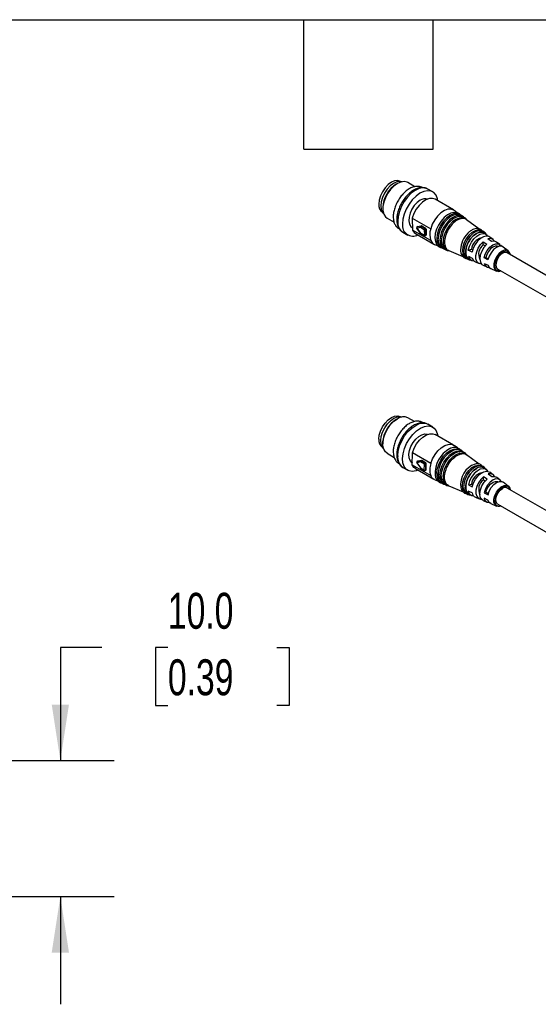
# Model space of a CAD drawing. Header units: millimetres. Extents: x 16 to 683, y 16 to 524.
# Tile 8 of 15: x 298 to 374, y 379 to 524. Entities that reach past the tile are written whole.
import ezdxf

# ---------------------------------------------------------------- set-up
doc = ezdxf.new("R2010")
doc.units = ezdxf.units.MM
doc.header["$LTSCALE"] = 2.5
doc.layers.add('DIMENSIONS', color=140, linetype='Continuous', lineweight=25)
doc.layers.add('TEXT', color=140, linetype='Continuous', lineweight=25)
doc.styles.add('SLDTEXTSTYLE0', font='TXT', dxfattribs={"width": 0.7})
doc.dimstyles.new('SLDDIMSTYLE3', dxfattribs={"dimtxt": 5.39502, "dimasz": 8.255, "dimexe": 0, "dimexo": 0.0625, "dimgap": 1.348755, "dimtad": 0, "dimtih": 1, "dimtoh": 1, "dimlfac": 0.5, "dimrnd": 1e-09, "dimzin": 4, "dimdsep": 46, "dimtxsty": 'SLDTEXTSTYLE0', "dimsah": 1, "dimcen": 0.09, "dimadec": 0, "dimazin": 1, "dimtfac": 1, "dimtmove": 0, "dimatfit": 0, "dimfxl": 0, "dimfrac": 2, "dimtolj": 1, "dimtzin": 12, "dimarcsym": 0})

# ---------------------------------------------------------------- blocks, each defined once
blk = doc.blocks.new('_D_5')
at = {"layer": 'DIMENSIONS'}
for p, q in [((310.01, 431.47), (303.91, 431.47)), ((303.91, 431.47), (303.91, 414.8)), ((319.74, 431.47), (317.93, 431.47)), ((317.93, 431.47), (317.93, 422.89)), ((335.77, 431.47), (337.58, 431.47)), ((337.58, 431.47), (337.58, 422.89)), ((317.93, 422.89), (319.74, 422.89)), ((337.58, 422.89), (335.77, 422.89)), ((285.95, 414.8), (311.84, 414.8)), ((282.53, 394.8), (311.84, 394.8)), ((303.91, 394.8), (303.91, 378.92))]:
    blk.add_line(p, q, dxfattribs=at)
for points in [[(303.91, 414.8), (305.18, 423.05), (302.64, 423.05)], [(303.91, 394.8), (302.64, 386.54), (305.18, 386.54)]]:
    blk.add_solid(points, dxfattribs=at)
at = {"layer": 'DIMENSIONS', "char_height": 5.292, "attachment_point": 1, "style": 'SLDTEXTSTYLE0'}
for s, insert in [('10.0', (319.74, 439.5)), ('0.39', (319.74, 429.71))]:
    blk.add_mtext(s, dxfattribs=dict(at, insert=insert))

msp = doc.modelspace()

# ---------------------------------------------------------------- linework, layer by layer
for p, q in [((353.514, 499.753), (353.334, 499.65)), ((353.978, 500.047), (353.94, 500.069)), ((356.099, 499.284), (355.027, 499.903)), ((358.708, 498.529), (358, 498.937)), ((361.772, 495.865), (359.063, 497.429)), ((351.375, 496.256), (351.375, 496.048)), ((362.514, 495.318), (361.868, 495.801)), ((351.315, 495.522), (351.353, 495.5)), ((352.002, 494.663), (353.025, 494.072)), ((355.699, 494.663), (358.408, 493.099)), ((355.699, 494.663), (355.722, 492.91)), ((363.704, 494.427), (363.54, 494.55)), ((365.512, 493.075), (363.704, 494.428)), ((355.683, 493.289), (355.717, 493.269)), ((358.431, 491.346), (355.722, 492.91)), ((356.357, 493.177), (356.909, 492.436)), ((356.368, 493.199), (356.91, 493.308)), ((356.921, 492.458), (356.368, 493.199)), ((356.481, 493.412), (356.393, 493.359)), ((356.393, 493.359), (356.406, 493.364)), ((356.947, 493.473), (356.406, 493.364)), ((356.406, 493.364), (356.494, 493.417)), ((356.481, 493.412), (356.494, 493.417)), ((356.494, 493.417), (357.036, 493.526)), ((356.91, 493.308), (357.472, 492.984)), ((357.036, 493.526), (356.947, 493.473)), ((356.997, 493.462), (357.085, 493.515)), ((357.559, 493.138), (356.997, 493.462)), ((357.085, 493.515), (357.647, 493.19)), ((357.472, 492.984), (357.483, 492.134)), ((357.647, 493.19), (357.559, 493.138)), ((357.648, 492.986), (357.737, 493.038)), ((357.659, 492.136), (357.648, 492.986)), ((357.737, 493.038), (357.748, 492.188)), ((354.326, 492.572), (355.033, 492.163)), ((356.163, 492.406), (358.872, 490.842)), ((357.483, 492.134), (356.921, 492.458)), ((356.947, 492.403), (357.509, 492.078)), ((357.635, 492.079), (357.723, 492.132)), ((357.748, 492.188), (357.659, 492.136)), ((366.617, 492.247), (366.323, 492.467)), ((367.368, 491.237), (366.837, 491.604)), ((367.597, 491.514), (367.106, 491.881)), ((358.975, 490.79), (359.502, 490.565)), ((360.896, 489.968), (361.083, 489.888)), ((362.794, 489.988), (362.809, 489.768)), ((363.943, 489.964), (364.419, 490.1)), ((364.519, 489.674), (363.943, 489.964)), ((364.419, 490.1), (364.601, 489.995)), ((366.13, 491.184), (366.661, 490.817)), ((366.136, 490.72), (366.13, 491.184)), ((366.411, 490.561), (366.136, 490.72)), ((368.583, 490.776), (368.088, 491.146)), ((368.322, 490.467), (368.318, 490.469)), ((369.831, 489.841), (369.071, 490.41)), ((361.083, 489.888), (363.145, 489.004)), ((363.955, 489.043), (364.531, 488.784)), ((364.09, 488.6), (364.428, 488.455)), ((366.54, 488.875), (366.264, 488.796)), ((366.841, 488.506), (366.264, 488.796)), ((366.881, 488.679), (366.54, 488.875)), ((381.738, 482.578), (369.667, 489.546)), ((364.989, 488.215), (365.553, 487.973)), ((366.118, 487.732), (366.685, 487.489)), ((366.275, 487.999), (366.851, 487.739)), ((367.246, 487.249), (368.118, 486.875)), ((368.292, 487.165), (378.988, 480.99)), ((353.978, 465.426), (353.94, 465.447)), ((353.514, 465.132), (353.334, 465.028)), ((356.022, 464.708), (355.027, 465.282)), ((358.708, 463.907), (358, 464.316)), ((361.772, 461.244), (359.063, 462.808)), ((351.375, 461.634), (351.375, 461.427)), ((362.342, 460.825), (361.868, 461.18)), ((351.315, 460.901), (351.353, 460.879)), ((352.002, 460.042), (353.041, 459.442)), ((355.699, 458.341), (355.722, 460.121)), ((358.431, 458.557), (355.722, 460.121)), ((363.704, 459.806), (363.54, 459.928)), ((365.529, 458.441), (363.704, 459.806)), ((355.683, 458.668), (355.703, 458.656)), ((355.699, 458.341), (358.408, 456.777)), ((356.356, 458.626), (356.897, 457.879)), ((356.921, 458.766), (356.368, 458.65)), ((356.368, 458.65), (356.91, 457.903)), ((356.484, 458.858), (356.396, 458.809)), ((356.408, 458.813), (356.396, 458.809)), ((356.408, 458.813), (356.961, 458.929)), ((356.497, 458.863), (356.408, 458.813)), ((356.497, 458.863), (356.484, 458.858)), ((357.049, 458.978), (356.497, 458.863)), ((357.483, 458.441), (356.921, 458.766)), ((356.961, 458.929), (357.049, 458.978)), ((357.099, 458.968), (357.011, 458.918)), ((357.011, 458.918), (357.572, 458.594)), ((357.661, 458.643), (357.099, 458.968)), ((357.472, 457.578), (357.483, 458.441)), ((357.572, 458.594), (357.661, 458.643)), ((357.659, 458.44), (357.648, 457.577)), ((357.748, 458.489), (357.659, 458.44)), ((357.737, 457.626), (357.748, 458.489)), ((354.326, 457.95), (355.033, 457.542)), ((356.163, 457.785), (358.872, 456.221)), ((356.91, 457.903), (357.472, 457.578)), ((356.936, 457.844), (357.497, 457.52)), ((357.621, 457.519), (357.709, 457.568)), ((357.648, 457.577), (357.737, 457.626)), ((366.617, 457.626), (366.323, 457.846)), ((366.879, 456.995), (367.409, 456.627)), ((367.597, 456.892), (367.106, 457.26)), ((358.975, 456.169), (359.524, 455.934)), ((360.896, 455.347), (361.083, 455.266)), ((361.083, 455.266), (363.168, 454.372)), ((363.955, 455.401), (364.427, 455.519)), ((363.955, 455.401), (364.531, 455.109)), ((364.613, 455.412), (364.427, 455.519)), ((366.166, 456.128), (366.172, 456.599)), ((366.166, 456.128), (366.438, 455.971)), ((366.702, 456.231), (366.172, 456.599)), ((368.583, 456.154), (368.088, 456.524)), ((368.322, 455.846), (368.318, 455.848)), ((369.831, 455.22), (369.071, 455.789)), ((364.519, 454.206), (363.943, 454.467)), ((364.09, 453.979), (364.428, 453.834)), ((366.548, 454.295), (366.275, 454.226)), ((366.275, 454.226), (366.851, 453.934)), ((366.892, 454.096), (366.548, 454.295)), ((381.738, 447.956), (369.667, 454.925)), ((364.989, 453.594), (365.553, 453.352)), ((366.118, 453.111), (366.685, 452.867)), ((366.841, 453.155), (366.264, 453.416)), ((367.246, 452.627), (368.118, 452.254)), ((368.292, 452.543), (378.988, 446.369))]:
    msp.add_line(p, q)
at = {"flags": 128}
for points in [[(353.94, 500.069), (353.556, 500.187), (353.108, 500.143), (352.628, 499.939), (352.147, 499.588), (351.7, 499.116), (351.315, 498.553), (351.02, 497.939), (350.835, 497.315), (350.771, 496.724)], [(354.15, 500.009), (353.911, 500.053), (353.448, 499.998), (352.952, 499.779), (352.459, 499.411), (352.002, 498.918), (351.611, 498.335), (351.314, 497.702), (351.13, 497.061), (351.072, 496.456), (351.145, 495.928), (351.342, 495.514), (351.472, 495.37)], [(355.027, 499.903), (354.933, 499.951), (354.508, 500.045), (354.026, 499.977), (353.514, 499.754), (353.002, 499.386), (352.52, 498.897), (352.096, 498.313), (351.754, 497.67), (351.514, 497.005), (351.39, 496.355), (351.39, 495.76), (351.514, 495.253), (351.754, 494.864), (352.002, 494.663)], [(358, 498.937), (357.753, 499.046), (357.255, 499.108), (356.703, 499.001), (356.124, 498.732), (355.547, 498.314), (355.001, 497.767), (354.513, 497.119), (354.107, 496.403), (353.805, 495.654), (353.621, 494.911), (353.565, 494.209)], [(359.449, 497.206), (359.395, 497.515), (359.194, 498.03), (358.877, 498.411), (358.46, 498.638), (357.962, 498.699), (357.41, 498.593), (356.831, 498.324), (356.254, 497.905), (355.708, 497.359), (355.22, 496.711), (354.814, 495.995), (354.512, 495.246), (354.328, 494.502), (354.272, 493.801)], [(356.87, 497.285), (356.417, 496.952), (355.998, 496.499), (355.643, 495.961), (355.379, 495.377), (355.226, 494.791), (355.195, 494.246), (355.288, 493.783), (355.498, 493.436), (355.683, 493.289)], [(359.063, 497.429), (358.689, 497.554), (358.222, 497.53), (357.717, 497.342), (357.205, 497.003), (356.719, 496.533), (356.289, 495.961), (355.941, 495.325), (355.699, 494.663)], [(361.868, 495.801), (361.798, 495.85), (361.398, 495.99), (360.931, 495.966), (360.426, 495.778), (359.914, 495.439), (359.428, 494.969), (358.998, 494.397), (358.651, 493.761), (358.408, 493.099)], [(362.324, 495.428), (362.26, 495.453), (361.836, 495.509), (361.362, 495.404), (360.865, 495.144), (360.378, 494.747), (359.932, 494.237), (359.554, 493.647), (359.268, 493.012), (359.092, 492.374), (359.037, 491.772)], [(362.744, 495.146), (362.631, 495.218), (362.221, 495.334), (361.746, 495.277), (361.238, 495.052), (360.732, 494.674), (360.262, 494.169), (359.861, 493.571), (359.556, 492.921), (359.368, 492.264), (359.309, 491.643)], [(362.714, 495.133), (362.392, 495.207), (361.921, 495.151), (361.418, 494.928), (360.917, 494.554), (360.451, 494.053), (360.054, 493.461), (359.752, 492.816), (359.565, 492.165), (359.506, 491.55)], [(363.142, 494.848), (363.032, 494.919), (362.63, 495.032), (362.165, 494.976), (361.668, 494.756), (361.173, 494.386), (360.714, 493.892), (360.321, 493.307), (360.023, 492.671), (359.838, 492.027), (359.78, 491.42)], [(363.104, 494.838), (362.8, 494.907), (362.339, 494.852), (361.846, 494.633), (361.356, 494.267), (360.901, 493.777), (360.512, 493.197), (360.216, 492.567), (360.033, 491.929), (359.976, 491.327)], [(363.54, 494.55), (363.432, 494.619), (363.04, 494.73), (362.585, 494.675), (362.099, 494.46), (361.614, 494.098), (361.165, 493.615), (360.781, 493.043), (360.489, 492.42), (360.309, 491.791), (360.252, 491.197)], [(355.722, 492.91), (355.978, 492.544), (356.163, 492.406)], [(356.357, 493.177), (356.356, 493.177), (356.357, 493.182), (356.361, 493.189), (356.368, 493.199)], [(365.929, 492.763), (365.768, 492.856), (365.379, 492.92), (364.936, 492.814), (364.473, 492.547), (364.03, 492.14), (363.641, 491.627), (363.338, 491.049), (363.146, 490.452), (363.08, 489.885), (363.146, 489.395), (363.338, 489.02), (363.637, 488.793)], [(356.909, 492.436), (356.909, 492.437), (356.909, 492.441), (356.913, 492.449), (356.921, 492.458)], [(359.037, 491.772), (359.107, 491.244), (359.141, 491.132)], [(365.79, 492.779), (365.545, 492.799), (365.106, 492.694), (364.648, 492.43), (364.209, 492.027), (363.824, 491.519), (363.524, 490.947), (363.334, 490.356), (363.269, 489.796), (363.334, 489.31), (363.524, 488.939), (363.571, 488.887)], [(364.132, 488.582), (363.933, 488.69), (363.689, 488.987), (363.562, 489.413), (363.562, 489.934), (363.689, 490.506), (363.933, 491.085), (364.273, 491.622), (364.683, 492.075), (365.129, 492.407), (365.575, 492.59), (365.985, 492.611), (366.326, 492.466), (366.359, 492.44)], [(366.323, 492.467), (365.985, 492.609), (365.575, 492.589), (365.129, 492.406), (364.683, 492.074), (364.274, 491.622), (363.933, 491.084), (363.69, 490.506), (363.563, 489.934), (363.563, 489.414), (363.69, 488.988), (363.933, 488.691), (364.09, 488.6)], [(363.943, 489.964), (364.114, 490.543), (364.398, 491.11), (364.77, 491.616), (365.199, 492.02), (365.649, 492.288), (366.082, 492.396), (366.461, 492.336), (366.755, 492.113), (366.829, 492.008)], [(367.106, 491.881), (366.955, 491.968), (366.588, 492.026), (366.169, 491.921), (365.735, 491.662), (365.32, 491.272), (364.96, 490.782), (364.686, 490.234), (364.519, 489.674)], [(358.431, 491.346), (358.687, 490.98), (358.975, 490.79)], [(359.976, 491.327), (360.048, 490.803), (360.12, 490.605)], [(365.871, 487.914), (365.777, 487.918), (365.445, 488.032), (365.204, 488.296), (365.075, 488.689), (365.069, 489.176), (365.186, 489.715), (365.416, 490.26), (365.74, 490.764), (366.13, 491.184)], [(366.661, 490.817), (366.246, 490.355), (365.916, 489.799), (365.706, 489.209), (365.638, 488.647), (365.72, 488.175), (365.942, 487.842), (366.118, 487.732)], [(366.264, 488.796), (366.439, 489.361), (366.734, 489.906), (367.117, 490.373), (367.548, 490.711), (367.982, 490.887), (368.371, 490.88), (368.676, 490.691), (368.789, 490.527)], [(368.318, 490.469), (368.201, 490.518), (367.894, 490.524), (367.553, 490.386), (367.212, 490.118), (366.91, 489.75), (366.678, 489.321), (366.54, 488.875)], [(369.071, 490.41), (368.868, 490.51), (368.493, 490.517), (368.076, 490.348), (367.661, 490.022), (367.293, 489.574), (367.009, 489.05), (366.841, 488.506)], [(368.088, 491.146), (367.788, 491.272), (367.368, 491.237)], [(370.117, 489.287), (370.068, 489.498), (369.882, 489.799), (369.591, 489.947), (369.226, 489.927), (368.829, 489.74), (368.44, 489.408), (368.103, 488.965), (367.854, 488.46), (367.721, 487.948), (367.716, 487.484), (367.842, 487.119), (368.084, 486.891), (368.416, 486.826), (368.742, 486.905)], [(364.531, 488.784), (364.709, 488.429), (364.989, 488.215)], [(367.836, 487.676), (367.899, 488.165), (368.093, 488.677), (368.393, 489.15), (368.764, 489.528), (369.161, 489.764), (369.536, 489.83), (369.844, 489.719), (370.048, 489.443), (370.093, 489.301)], [(369.667, 489.546), (369.479, 489.607), (369.144, 489.557), (368.786, 489.345), (368.455, 488.998), (368.195, 488.566), (368.04, 488.104), (368.013, 487.677), (368.116, 487.341), (368.292, 487.165)], [(366.851, 487.739), (367.031, 487.403), (367.246, 487.249)], [(368.718, 486.919), (368.423, 486.881), (368.115, 486.992), (367.911, 487.268), (367.836, 487.676)], [(350.771, 462.102), (350.835, 462.694), (351.02, 463.318), (351.315, 463.932), (351.7, 464.494), (352.147, 464.967), (352.628, 465.317), (353.108, 465.522), (353.556, 465.566), (353.94, 465.447)], [(351.472, 460.749), (351.314, 460.934), (351.13, 461.363), (351.072, 461.901), (351.145, 462.512), (351.342, 463.155), (351.652, 463.785), (352.052, 464.359), (352.515, 464.838), (353.01, 465.191), (353.503, 465.392), (353.961, 465.428), (354.15, 465.388)], [(352.002, 460.042), (351.754, 460.242), (351.514, 460.631), (351.39, 461.138), (351.39, 461.734), (351.514, 462.383), (351.754, 463.049), (352.096, 463.692), (352.52, 464.275), (353.002, 464.765), (353.514, 465.132)], [(353.565, 459.678), (353.639, 460.387), (353.839, 461.134), (354.156, 461.88), (354.574, 462.589), (355.071, 463.225), (355.623, 463.756), (356.202, 464.156), (356.779, 464.404), (357.326, 464.488), (357.814, 464.403), (358, 464.316)], [(354.272, 459.27), (354.346, 459.979), (354.546, 460.726), (354.863, 461.472), (355.281, 462.181), (355.778, 462.817), (356.33, 463.348), (356.909, 463.748), (357.487, 463.996), (358.033, 464.08), (358.521, 463.995), (358.926, 463.747), (359.228, 463.347), (359.412, 462.816), (359.449, 462.585)], [(355.683, 458.668), (355.643, 458.693), (355.379, 458.972), (355.226, 459.381), (355.195, 459.89), (355.288, 460.461), (355.498, 461.051), (355.81, 461.617), (356.201, 462.117), (356.642, 462.514), (357.099, 462.778), (357.539, 462.89), (357.93, 462.841), (357.959, 462.83)], [(355.722, 460.121), (355.978, 460.782), (356.336, 461.413), (356.775, 461.974), (357.266, 462.43), (357.778, 462.752), (358.28, 462.92), (358.741, 462.925), (359.063, 462.808)], [(358.431, 458.557), (358.687, 459.218), (359.046, 459.849), (359.484, 460.41), (359.975, 460.865), (360.487, 461.188), (360.99, 461.356), (361.45, 461.361), (361.84, 461.201), (361.868, 461.18)], [(359.309, 457.09), (359.383, 457.717), (359.586, 458.376), (359.903, 459.022), (360.313, 459.611), (360.789, 460.103), (361.297, 460.465), (361.802, 460.671), (362.272, 460.708), (362.673, 460.573), (362.744, 460.525)], [(359.78, 456.865), (359.853, 457.479), (360.052, 458.124), (360.362, 458.756), (360.764, 459.333), (361.229, 459.814), (361.726, 460.168), (362.221, 460.37), (362.68, 460.406), (363.072, 460.274), (363.142, 460.226)], [(359.976, 456.772), (360.048, 457.38), (360.245, 458.019), (360.552, 458.646), (360.95, 459.217), (361.411, 459.695), (361.904, 460.045), (362.394, 460.245), (362.64, 460.285)], [(360.252, 456.641), (360.323, 457.241), (360.517, 457.872), (360.821, 458.49), (361.214, 459.054), (361.669, 459.525), (362.155, 459.871), (362.639, 460.069), (363.088, 460.104), (363.472, 459.975), (363.54, 459.928)], [(356.549, 457.562), (356.254, 457.454), (355.708, 457.37), (355.22, 457.454), (354.814, 457.702), (354.512, 458.102), (354.328, 458.634), (354.272, 459.27)], [(356.163, 457.785), (355.941, 457.959), (355.699, 458.341)], [(363.637, 454.171), (363.338, 454.399), (363.146, 454.774), (363.08, 455.264), (363.146, 455.831), (363.338, 456.427), (363.641, 457.006), (364.03, 457.519), (364.473, 457.926), (364.936, 458.193), (365.379, 458.298), (365.768, 458.234), (365.929, 458.142)], [(356.897, 457.879), (356.896, 457.88), (356.897, 457.885), (356.902, 457.893), (356.91, 457.903)], [(358.975, 456.169), (358.651, 456.395), (358.408, 456.777)], [(360.039, 456.213), (360.033, 456.236), (359.976, 456.772)], [(365.129, 457.785), (364.683, 457.454), (364.273, 457.001), (363.933, 456.463), (363.689, 455.885), (363.562, 455.312), (363.562, 454.792), (363.689, 454.366), (363.933, 454.069), (364.132, 453.961)], [(364.09, 453.979), (363.933, 454.07), (363.69, 454.367), (363.563, 454.792), (363.563, 455.313), (363.69, 455.885), (363.933, 456.463), (364.274, 457), (364.683, 457.453), (365.129, 457.784)], [(366.829, 457.386), (366.78, 457.46), (366.496, 457.699), (366.124, 457.776), (365.695, 457.685), (365.245, 457.433), (364.813, 457.042), (364.433, 456.544), (364.139, 455.982), (363.955, 455.401)], [(364.531, 455.109), (364.709, 455.67), (364.994, 456.214), (365.361, 456.696), (365.779, 457.074), (366.214, 457.318), (366.629, 457.406), (366.988, 457.331), (367.106, 457.26)], [(367.409, 456.627), (367.823, 456.644), (368.088, 456.524)], [(366.172, 456.599), (365.777, 456.19), (365.445, 455.692), (365.204, 455.15), (365.075, 454.608), (365.069, 454.114), (365.186, 453.71), (365.416, 453.431), (365.74, 453.301), (365.871, 453.293)], [(366.118, 453.111), (365.916, 453.245), (365.706, 453.592), (365.638, 454.075), (365.72, 454.641), (365.942, 455.231), (366.281, 455.78), (366.702, 456.231)], [(368.789, 455.906), (368.698, 456.044), (368.403, 456.249), (368.02, 456.272), (367.589, 456.113), (367.155, 455.788), (366.766, 455.332), (366.462, 454.792), (366.275, 454.226)], [(366.548, 454.295), (366.696, 454.741), (366.936, 455.166), (367.243, 455.526), (367.584, 455.783), (367.925, 455.908), (368.227, 455.889), (368.318, 455.848)], [(366.851, 453.934), (367.031, 454.478), (367.324, 454.998), (367.698, 455.437), (368.115, 455.749), (368.53, 455.902), (368.898, 455.879), (369.071, 455.789)], [(368.742, 452.284), (368.44, 452.207), (368.103, 452.261), (367.854, 452.478), (367.721, 452.835), (367.716, 453.294), (367.842, 453.805), (368.084, 454.312), (368.416, 454.76), (368.802, 455.101), (369.201, 455.298), (369.568, 455.33), (369.865, 455.192), (370.059, 454.901), (370.117, 454.665)], [(370.067, 454.694), (370.042, 454.835), (369.8, 455.128), (369.433, 455.208), (368.997, 455.064), (368.558, 454.718), (368.183, 454.222), (367.93, 453.652), (367.836, 453.094), (367.836, 453.094)], [(368.292, 452.543), (368.195, 452.618), (368.04, 452.901), (368.013, 453.297), (368.116, 453.751), (368.335, 454.203), (368.642, 454.592), (368.994, 454.865)], [(367.246, 452.627), (367.009, 452.806), (366.841, 453.155)]]:
    msp.add_lwpolyline(points, dxfattribs=at)
for centre, radius, start, end in [((355.576, 496.093), 4.204, 122.22433, 177.78104), ((357.58, 496.283), 1.228, 72.0315, 125.2975), ((352.016, 496.563), 1.254, 172.62455, 236.06327), ((355.336, 494.037), 1.78, 174.4431, 235.40401), ((355.822, 493.57), 1.567, 171.53615, 297.67321), ((356.457, 493.252), 0.125, 120.73823, 180), ((356.457, 493.252), 0.125, 180, 216.71919), ((356.484, 493.259), 0.131, 126.75062, 207.53093), ((357.026, 493.369), 0.131, 126.75062, 207.53093), ((357.102, 493.301), 0.192, 123.09892, 177.89638), ((356.957, 493.402), 0.0725, 56.81196, 97.6699), ((357.046, 493.454), 0.0725, 56.81196, 97.6699), ((357.663, 492.977), 0.192, 123.09892, 177.89638), ((357.558, 493.153), 0.19, 242.71958, 298.27192), ((357.454, 492.974), 0.195, 3.49542, 57.50348), ((357.542, 493.026), 0.195, 3.49542, 57.50348), ((360.897, 492.255), 2.628, 161.26676, 200.23728), ((357.009, 492.511), 0.125, 216.71919, 240.00269), ((356.983, 492.453), 0.0619, 175.19937, 234.64774), ((357.57, 492.303), 0.19, 242.71958, 298.27192), ((357.544, 492.129), 0.0619, 175.19937, 234.64774), ((357.571, 492.187), 0.125, 240.00269, 300.73823), ((357.598, 492.129), 0.0615, 306.51996, 6.5321), ((357.687, 492.181), 0.0615, 306.51996, 6.5321), ((360.571, 491.486), 1.272, 172.92259, 242.35672), ((361.016, 491.267), 1.245, 172.92259, 242.35672), ((366.414, 489.849), 3.622, 134.62661, 177.79155), ((366.344, 489.883), 1.937, 103.96377, 173.5534), ((367.132, 490.889), 0.774, 29.35146, 112.4444), ((361.46, 491.047), 1.218, 172.92259, 242.35672), ((367.218, 489.34), 1.753, 128.11393, 205.8744), ((364.752, 489.206), 0.814, 191.49724, 269.21474), ((366.965, 488.138), 0.705, 191.41293, 273.09383), ((354.394, 463.958), 1.467, 64.45706, 126.8534), ((355.576, 461.472), 4.204, 122.21856, 177.78144), ((352.016, 461.941), 1.254, 172.62455, 236.06327), ((355.384, 459.448), 1.834, 172.78212, 234.7559), ((363.151, 457.111), 4.095, 118.02079, 184.32131), ((363.469, 456.909), 3.947, 114.35605, 184.36098), ((356.457, 458.7), 0.125, 119.24517, 180), ((356.484, 458.708), 0.129, 125.76382, 206.78117), ((357.113, 458.755), 0.192, 122.10353, 176.90117), ((356.971, 458.858), 0.0721, 56.93782, 98.35091), ((357.06, 458.907), 0.0721, 56.93782, 98.35091), ((357.674, 458.431), 0.192, 122.10353, 176.90117), ((357.573, 458.614), 0.195, 242.50072, 296.5003), ((357.47, 458.434), 0.19, 1.72398, 57.28461), ((357.558, 458.484), 0.19, 1.72398, 57.28461), ((361.016, 457.633), 2.745, 160.34377, 198.17464), ((366.057, 455.407), 3.248, 109.91866, 187.28142), ((366.659, 455.056), 3.396, 117.92971, 174.11083), ((356.998, 457.952), 0.125, 215.92469, 240.16709), ((357.534, 457.571), 0.0625, 172.87167, 234.66636), ((357.561, 457.751), 0.195, 242.50072, 296.5003), ((357.56, 457.628), 0.125, 240.00269, 299.24517), ((357.586, 457.571), 0.063, 304.19505, 5.39272), ((357.674, 457.621), 0.063, 304.19505, 5.39272), ((360.601, 456.889), 1.307, 171.18057, 241.70255), ((361.045, 456.669), 1.28, 171.18057, 241.70255), ((361.489, 456.449), 1.252, 171.18057, 241.70255), ((366.331, 455.277), 1.919, 103.70153, 172.7411), ((365.766, 456.994), 1.015, 54.26183, 128.83658), ((365.772, 456.923), 1.075, 59.19173, 126.72962), ((367.138, 456.275), 0.765, 29.06462, 109.80792), ((367.243, 454.717), 1.775, 127.35316, 205.47556), ((364.758, 454.596), 0.826, 188.96556, 268.82568), ((365.33, 454.342), 0.822, 189.49439, 245.48281), ((369.378, 454.356), 0.638, 63.11162, 127.03944), ((366.969, 453.525), 0.713, 188.77283, 272.79196)]:
    msp.add_arc(centre, radius, start, end)
for points, knots in [([(357.218, 499.138), (357.116, 499.192), (356.87, 499.32), (356.414, 499.355), (355.895, 499.273), (355.356, 499.05), (354.817, 498.693), (354.304, 498.216), (353.842, 497.643), (353.454, 497.003), (353.155, 496.323), (352.963, 495.644), (352.904, 495.162), (352.897, 494.798), (352.917, 494.43), (353.025, 493.952), (353.273, 493.497), (353.534, 493.197), (353.735, 493.103), (353.795, 493.075)], [0, 0, 0, 0, 0.0447649, 0.1073467, 0.1712758, 0.2384135, 0.3080941, 0.3785219, 0.4487542, 0.5188232, 0.5889764, 0.6594413, 0.7266934, 0.7405921, 0.7787749, 0.8508372, 0.9137701, 0.9742307, 1, 1, 1, 1]), ([(357.956, 498.943), (357.918, 498.969), (357.743, 499.089), (357.358, 499.16), (356.84, 499.149), (356.295, 498.99), (355.741, 498.697), (355.196, 498.272), (354.69, 497.739), (354.244, 497.121), (353.878, 496.447), (353.609, 495.745), (353.447, 495.069), (353.427, 494.652), (353.418, 494.458)], [0, 0, 0, 0, 0.0233309, 0.1062603, 0.1892482, 0.275587, 0.3658283, 0.4581137, 0.5504899, 0.6425729, 0.734553, 0.8267382, 0.9194152, 1, 1, 1, 1]), ([(353.418, 494.458), (353.422, 494.342), (353.432, 494.005), (353.544, 493.517), (353.788, 493.046), (354.056, 492.729), (354.268, 492.623), (354.337, 492.588)], [0, 0, 0, 0, 0.1444884, 0.4173144, 0.6573055, 0.8878328, 1, 1, 1, 1]), ([(363.687, 494.405), (363.664, 494.433), (363.512, 494.623), (363.019, 494.646), (362.306, 494.416), (361.573, 493.821), (360.955, 492.988), (360.543, 492.037), (360.394, 491.104), (360.552, 490.371), (360.818, 489.956), (361.058, 489.919), (361.094, 489.914)], [0, 0, 0, 0, 0.020784, 0.1405818, 0.2603796, 0.3801774, 0.4999753, 0.6197731, 0.7395709, 0.8593687, 0.9791665, 1, 1, 1, 1]), ([(362.846, 495.104), (362.791, 495.173), (362.691, 495.301), (362.542, 495.359), (362.473, 495.385)], [0, 0, 0, 0, 0.5391437, 1, 1, 1, 1]), ([(363.22, 494.831), (363.152, 494.914), (363.054, 495.033), (362.911, 495.079), (362.869, 495.093)], [0, 0, 0, 0, 0.6996166, 1, 1, 1, 1]), ([(363.718, 494.419), (363.707, 494.441), (363.627, 494.6), (363.461, 494.741), (363.287, 494.794), (363.253, 494.805)], [0, 0, 0, 0, 0.1112878, 0.82572411, 1, 1, 1, 1]), ([(366.03, 492.725), (365.991, 492.779), (365.872, 492.944), (365.565, 493.092), (365.161, 493.137), (364.728, 493.039), (364.291, 492.799), (363.987, 492.578), (363.855, 492.42), (363.851, 492.416)], [0, 0, 0, 0, 0.0866146, 0.2664157, 0.4407352, 0.6178108, 0.8036965, 0.9944591, 1, 1, 1, 1]), ([(359.52, 491.447), (359.528, 491.299), (359.54, 491.069), (359.631, 490.892), (359.664, 490.828)], [0, 0, 0, 0, 0.64319332, 1, 1, 1, 1]), ([(366.51, 492.327), (366.51, 492.328), (366.462, 492.452), (366.256, 492.617), (366.031, 492.773), (365.886, 492.78), (365.877, 492.78)], [0, 0, 0, 0, 0.0016268, 0.4694566, 0.9665659, 1, 1, 1, 1]), ([(359.162, 491.125), (359.182, 491.055), (359.244, 490.837), (359.472, 490.563), (359.765, 490.341), (359.991, 490.307), (360.069, 490.295)], [0, 0, 0, 0, 0.1549143, 0.4758809, 0.8176096, 1, 1, 1, 1]), ([(359.664, 490.828), (359.697, 490.741), (359.782, 490.517), (360.05, 490.266), (360.321, 490.104), (360.501, 490.094), (360.534, 490.092)], [0, 0, 0, 0, 0.2188546, 0.5584141, 0.9183683, 1, 1, 1, 1]), ([(360.143, 490.584), (360.191, 490.479), (360.304, 490.232), (360.622, 489.993), (360.912, 489.867), (361.082, 489.877), (361.105, 489.878)], [0, 0, 0, 0, 0.2595824, 0.6111117, 0.9462772, 1, 1, 1, 1]), ([(362.811, 489.772), (362.842, 489.615), (362.9, 489.317), (363.14, 488.976), (363.422, 488.763), (363.64, 488.735), (363.72, 488.725)], [0, 0, 0, 0, 0.2906474, 0.5547429, 0.8370865, 1, 1, 1, 1]), ([(363.626, 488.813), (363.651, 488.782), (363.76, 488.645), (363.987, 488.535), (364.191, 488.53), (364.259, 488.528)], [0, 0, 0, 0, 0.1680022, 0.7232335, 1, 1, 1, 1]), ([(357.336, 464.521), (357.196, 464.596), (356.913, 464.747), (356.415, 464.792), (355.895, 464.709), (355.356, 464.486), (354.817, 464.129), (354.304, 463.651), (353.842, 463.078), (353.454, 462.438), (353.155, 461.759), (352.963, 461.08), (352.904, 460.598), (352.897, 460.234), (352.917, 459.866), (353.025, 459.387), (353.273, 458.933), (353.522, 458.642), (353.709, 458.553), (353.755, 458.531)], [0, 0, 0, 0, 0.060871, 0.1227765, 0.1860148, 0.2524269, 0.3213546, 0.3910212, 0.4604946, 0.5298064, 0.5992015, 0.6689049, 0.7354302, 0.7491788, 0.7869489, 0.8582325, 0.9204854, 0.9802926, 1, 1, 1, 1]), ([(358.023, 464.278), (357.963, 464.321), (357.768, 464.458), (357.359, 464.54), (356.84, 464.528), (356.296, 464.369), (355.741, 464.076), (355.197, 463.65), (354.69, 463.124), (354.407, 462.709), (354.268, 462.505)], [0, 0, 0, 0, 0.0562532, 0.1830885, 0.3100131, 0.4420628, 0.5800813, 0.7212259, 0.8625095, 1, 1, 1, 1]), ([(354.268, 462.505), (354.264, 462.5), (354.113, 462.291), (353.884, 461.821), (353.608, 461.125), (353.447, 460.447), (353.427, 460.031), (353.418, 459.837)], [0, 0, 0, 0, 0.0060811, 0.2618555, 0.5182005, 0.7759131, 1, 1, 1, 1]), ([(353.418, 459.837), (353.422, 459.72), (353.432, 459.384), (353.544, 458.895), (353.789, 458.426), (354.044, 458.119), (354.239, 458.019), (354.293, 457.992)], [0, 0, 0, 0, 0.1481108, 0.4277769, 0.6737849, 0.9100917, 1, 1, 1, 1]), ([(361.094, 455.293), (361.059, 455.298), (360.818, 455.335), (360.552, 455.75), (360.394, 456.482), (360.543, 457.417), (360.955, 458.362), (361.574, 459.216), (362.06, 459.561), (362.303, 459.734)], [0, 0, 0, 0, 0.0281652, 0.1901377, 0.3521101, 0.5140826, 0.6760551, 0.8380275, 1, 1, 1, 1]), ([(362.854, 460.475), (362.832, 460.508), (362.725, 460.664), (362.433, 460.828), (362.01, 460.918), (361.595, 460.878), (361.329, 460.759), (361.217, 460.709)], [0, 0, 0, 0, 0.0677577, 0.322795, 0.5699139, 0.8181689, 1, 1, 1, 1]), ([(363.24, 460.19), (363.185, 460.255), (363.037, 460.431), (362.693, 460.576), (362.272, 460.622), (361.983, 460.539), (361.843, 460.5)], [0, 0, 0, 0, 0.1701942, 0.4576251, 0.7396007, 1, 1, 1, 1]), ([(362.303, 459.734), (362.542, 459.836), (363.02, 460.041), (363.512, 460.001), (363.664, 459.811), (363.686, 459.783)], [0, 0, 0, 0, 0.4600926, 0.9201852, 1, 1, 1, 1]), ([(363.757, 459.72), (363.731, 459.774), (363.637, 459.967), (363.353, 460.171), (363.003, 460.305), (362.765, 460.285), (362.675, 460.277)], [0, 0, 0, 0, 0.1318872, 0.4743691, 0.8009085, 1, 1, 1, 1]), ([(356.961, 458.929), (356.938, 458.916), (356.92, 458.891), (356.905, 458.83), (356.908, 458.796), (356.921, 458.766)], [0, 0, 0, 0, 0.5, 0.5, 1, 1, 1, 1]), ([(366.034, 458.105), (366.015, 458.135), (365.922, 458.285), (365.648, 458.435), (365.297, 458.521), (365.063, 458.471), (364.968, 458.451)], [0, 0, 0, 0, 0.0883129, 0.4380154, 0.7731913, 1, 1, 1, 1]), ([(366.434, 457.789), (366.385, 457.855), (366.255, 458.028), (365.934, 458.175), (365.532, 458.201), (365.235, 458.137), (365.079, 458.059), (365.063, 458.051)], [0, 0, 0, 0, 0.1641018, 0.4354243, 0.6989671, 0.9681627, 1, 1, 1, 1]), ([(356.936, 457.844), (356.935, 457.844), (356.926, 457.846), (356.914, 457.866), (356.911, 457.89), (356.91, 457.903)], [0, 0, 0, 0, 0.01868012, 0.50934006, 1, 1, 1, 1]), ([(359.082, 456.813), (359.089, 456.744), (359.116, 456.492), (359.286, 456.157), (359.585, 455.84), (359.877, 455.676), (360.073, 455.665), (360.122, 455.663)], [0, 0, 0, 0, 0.10951828, 0.39629975, 0.64663384, 0.91197618, 1, 1, 1, 1]), ([(359.548, 456.62), (359.559, 456.53), (359.592, 456.26), (359.781, 455.901), (360.106, 455.6), (360.39, 455.459), (360.554, 455.459), (360.571, 455.459)], [0, 0, 0, 0, 0.1436807, 0.4297024, 0.706058, 0.9691258, 1, 1, 1, 1]), ([(360.052, 456.21), (360.057, 456.174), (360.091, 455.964), (360.274, 455.664), (360.604, 455.38), (360.874, 455.253), (361.02, 455.257), (361.02, 455.257)], [0, 0, 0, 0, 0.0670224, 0.3908187, 0.7023559, 0.9990975, 1, 1, 1, 1]), ([(363.289, 455.424), (363.282, 455.385), (363.243, 455.161), (363.29, 454.789), (363.44, 454.367), (363.714, 454.063), (364.025, 453.9), (364.251, 453.901), (364.339, 453.902)], [0, 0, 0, 0, 0.0451531, 0.2631059, 0.4827089, 0.6709168, 0.8709038, 1, 1, 1, 1]), ([(362.845, 454.993), (362.881, 454.859), (362.953, 454.59), (363.211, 454.293), (363.475, 454.12), (363.66, 454.108), (363.706, 454.105)], [0, 0, 0, 0, 0.28945248, 0.58276124, 0.89512467, 1, 1, 1, 1]), ([(367.836, 453.094), (367.851, 452.929), (367.88, 452.598), (368.141, 452.315), (368.431, 452.215), (368.634, 452.293), (368.689, 452.314)], [0, 0, 0, 0, 0.2963509, 0.5927018, 0.8890527, 1, 1, 1, 1])]:
    msp.add_open_spline(points, degree=3, knots=knots)
at = {"layer": 'TEXT'}
for p, q in [((15.875, 523.875), (682.625, 523.875)), ((339.725, 504.825), (339.725, 523.875)), ((358.775, 504.825), (358.775, 523.875)), ((339.725, 504.825), (358.775, 504.825))]:
    msp.add_line(p, q, dxfattribs=at)

# ---------------------------------------------------------------- dimensions: what is measured, and where the dimension line sits
at = {"layer": 'DIMENSIONS'}
dim = msp.add_linear_dim(base=(303.905, 414.796), p1=(279.353, 394.796), p2=(282.773, 414.796), angle=90, dimstyle='SLDDIMSTYLE3', dxfattribs=at)
dim.commit()
dim.dimension.update_dxf_attribs({"geometry": '_D_5', "text_midpoint": (303.905, 431.466), "dimtype": 160})

doc.saveas('drawing.dxf')
